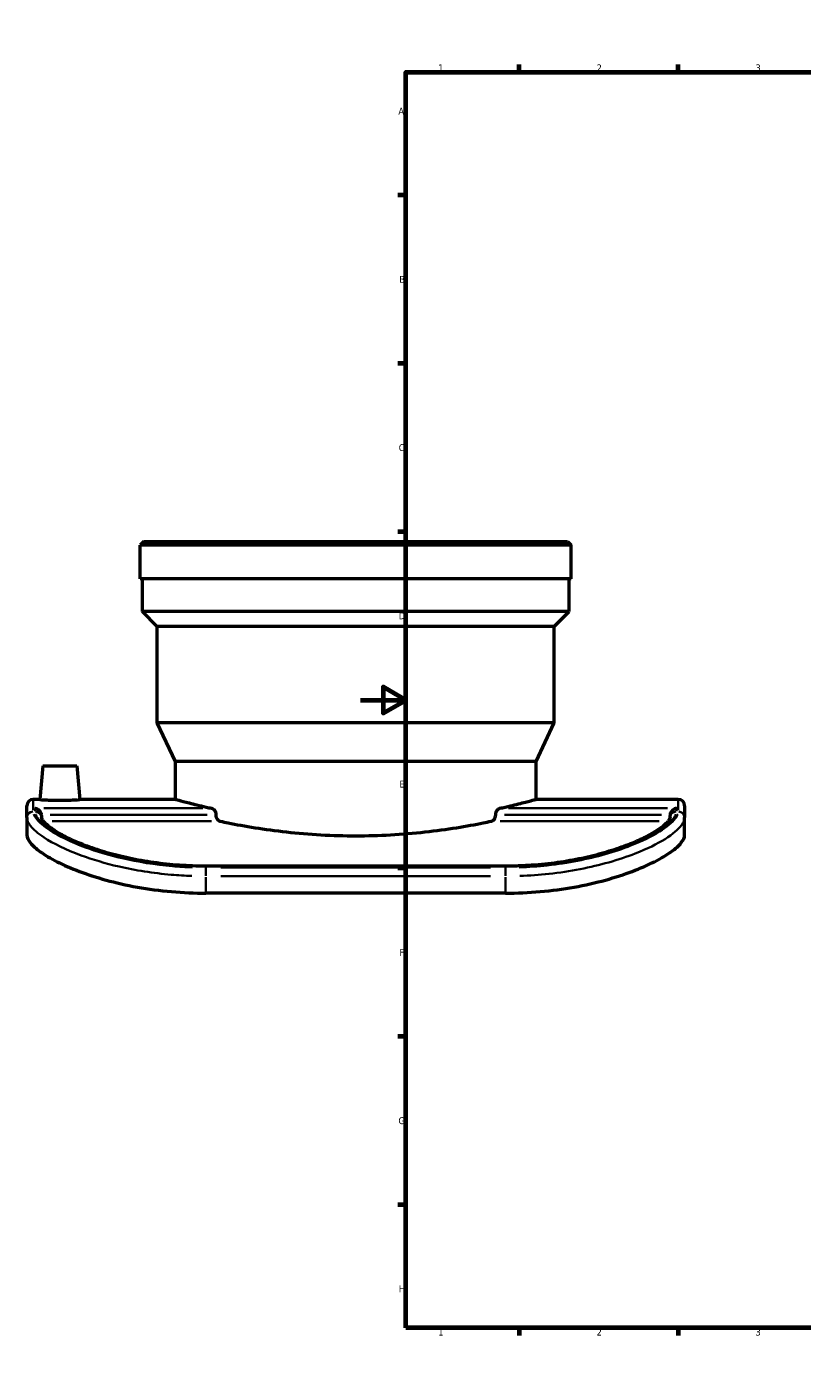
# Model space of a CAD drawing. Header units: millimetres. Extents: x -657 to 1046, y -498 to 815.
# Tile 2 of 8: x -147 to 195, y 0 to 594. Entities that reach past the tile are written whole.
import ezdxf

# ---------------------------------------------------------------- set-up
doc = ezdxf.new("R2010")
doc.units = ezdxf.units.MM
for name, color, linetype, lineweight in [('Border (ANSI)', 7, 'Continuous', 70), ('Visible (ANSI)', 7, 'Continuous', 50), ('Visible Narrow (ANSI)', 7, 'Continuous', 35)]:
    doc.layers.add(name, color=color, linetype=linetype, lineweight=lineweight)
doc.styles.add('Note Text (ANSI)', font='tahoma.ttf')

# ---------------------------------------------------------------- blocks, each defined once
blk = doc.blocks.new('Borders Default Border')
at = {"layer": 'Border (ANSI)'}
for p, q in [((70.08, 574), (70.08, 577.45)), ((140.17, 574), (140.17, 577.45)), ((210.25, 574), (210.25, 577.45)), ((280.33, 574), (280.33, 577.45)), ((350.42, 574), (350.42, 577.45)), ((490.58, 574), (490.58, 577.45)), ((560.67, 574), (560.67, 577.45)), ((630.75, 574), (630.75, 577.45)), ((700.83, 574), (700.83, 577.45)), ((770.92, 574), (770.92, 577.45)), ((20, 519.75), (16.55, 519.75)), ((821, 519.75), (824.45, 519.75)), ((20, 445.5), (16.55, 445.5)), ((821, 445.5), (824.45, 445.5)), ((20, 371.25), (16.55, 371.25)), ((821, 371.25), (824.45, 371.25)), ((20, 222.75), (16.55, 222.75)), ((821, 222.75), (824.45, 222.75)), ((20, 148.5), (16.55, 148.5)), ((821, 148.5), (824.45, 148.5)), ((20, 74.25), (16.55, 74.25)), ((821, 74.25), (824.45, 74.25)), ((70.08, 20), (70.08, 16.55)), ((140.17, 20), (140.17, 16.55)), ((210.25, 20), (210.25, 16.55)), ((280.33, 20), (280.33, 16.55)), ((350.42, 20), (350.42, 16.55)), ((490.58, 20), (490.58, 16.55)), ((560.67, 20), (560.67, 16.55)), ((630.75, 20), (630.75, 16.55)), ((700.83, 20), (700.83, 16.55)), ((770.92, 20), (770.92, 16.55))]:
    blk.add_line(p, q, dxfattribs=at)
at = {"layer": 'Border (ANSI)', "flags": 128}
for points in [[(420.5, 594), (420.5, 574), (414.73, 584), (426.27, 584), (420.5, 574)], [(20, 20), (20, 574), (821, 574), (821, 20), (20, 20)], [(0, 297), (20, 297), (10, 302.77), (10, 291.23), (20, 297)], [(841, 297), (821, 297), (831, 302.77), (831, 291.23), (821, 297)], [(420.5, 0), (420.5, 20), (414.73, 10), (426.27, 10), (420.5, 20)]]:
    blk.add_lwpolyline(points, dxfattribs=at)
at = {"layer": 'Border (ANSI)', "attachment_point": 7, "style": 'Note Text (ANSI)'}
for s, insert, char_height in [('1', (34.35, 574.4), 3.05), ('2', (104.2, 574.4), 3.05), ('3', (174.26, 574.34), 3.05), ('4', (244.23, 574.4), 3.05), ('5', (314.48, 574.34), 3.05), ('6', (384.49, 574.34), 3.05), ('7', (454.6, 574.4), 3.05), ('8', (524.63, 574.33), 3.05), ('9', (594.7, 574.34), 3.05), ('10', (663.96, 574.34), 3.048), ('11', (734.04, 574.4), 3.048), ('12', (804.13, 574.4), 3.048), ('A', (16.78, 555.35), 3.05), ('A', (821.63, 555.35), 3.05), ('B', (17.15, 481.1), 3.05), ('B', (821.99, 481.1), 3.05), ('C', (16.95, 406.8), 3.05), ('C', (821.8, 406.8), 3.05), ('D', (16.96, 332.6), 3.05), ('D', (821.81, 332.6), 3.05), ('E', (17.21, 258.35), 3.05), ('E', (822.05, 258.35), 3.05), ('F', (17.29, 184.1), 3.05), ('F', (822.14, 184.1), 3.05), ('G', (16.81, 109.79), 3.05), ('G', (821.66, 109.79), 3.05), ('H', (16.97, 35.6), 3.05), ('H', (821.81, 35.6), 3.05), ('1', (34.35, 16.55), 3.05), ('2', (104.2, 16.55), 3.05), ('3', (174.26, 16.49), 3.05), ('4', (244.23, 16.55), 3.05), ('5', (314.48, 16.49), 3.05), ('6', (384.49, 16.49), 3.05), ('7', (454.6, 16.55), 3.05), ('8', (524.63, 16.48), 3.05), ('9', (594.7, 16.49), 3.05), ('10', (663.96, 16.49), 3.048), ('11', (734.04, 16.55), 3.048), ('12', (804.13, 16.55), 3.048)]:
    blk.add_mtext(s, dxfattribs=dict(at, insert=insert, char_height=char_height))

msp = doc.modelspace()

# ---------------------------------------------------------------- linework, layer by layer
at = {"layer": 'Visible (ANSI)'}
for p, q in [((-95.431, 366.955), (-97.031, 365.355)), ((-97.031, 350.455), (-97.031, 365.355)), ((92.969, 365.355), (-97.031, 365.355)), ((-95.431, 366.955), (91.369, 366.955)), ((91.369, 366.955), (92.969, 365.355)), ((92.969, 350.455), (92.969, 365.355)), ((92.969, 350.455), (-97.031, 350.455)), ((-96.081, 336.005), (-96.081, 350.455)), ((92.019, 336.005), (92.019, 350.455)), ((92.019, 336.005), (-96.081, 336.005)), ((-89.531, 329.455), (-96.081, 336.005)), ((85.469, 329.455), (92.019, 336.005)), ((85.469, 329.455), (-89.531, 329.455)), ((-89.531, 286.955), (-89.531, 329.455)), ((85.469, 286.955), (85.469, 329.455)), ((85.469, 286.955), (-89.531, 286.955)), ((-81.531, 269.799), (-89.531, 286.955)), ((77.469, 269.799), (85.469, 286.955)), ((-140.031, 267.955), (-141.338, 253.022)), ((-140.031, 267.955), (-125.031, 267.955)), ((-125.031, 267.955), (-123.725, 253.022)), ((77.469, 269.799), (-81.531, 269.799)), ((-81.531, 253.155), (-81.531, 269.799)), ((77.469, 253.155), (77.469, 269.799)), ((-147.031, 245.087), (-147.031, 250.355)), ((-141.326, 253.155), (-144.231, 253.155)), ((-81.531, 253.155), (-123.737, 253.155)), ((140.169, 253.155), (77.469, 253.155)), ((142.969, 250.355), (142.969, 245.087)), ((-147.031, 245.087), (-147.031, 237.286)), ((-140.631, 245.964), (-140.631, 245.087)), ((136.569, 245.087), (136.569, 245.964)), ((142.969, 237.286), (142.969, 245.087)), ((64.069, 223.68), (-68.131, 223.68)), ((64.069, 211.78), (-68.131, 211.78))]:
    msp.add_line(p, q, dxfattribs=at)
for centre, start, end in [((-144.231, 250.355), 90, 180), ((140.169, 250.355), 0, 90)]:
    msp.add_arc(centre, 2.8, start, end, dxfattribs=at)
for points, knots in [([(-132.531, 252.62), (-133.641, 252.62), (-134.824, 252.634), (-136.998, 252.687), (-137.99, 252.725), (-139.553, 252.807), (-140.229, 252.855), (-141.123, 252.946), (-141.341, 252.989), (-141.338, 253.022)], [0, 0, 0, 0, 0.332857, 0.332857, 0.6657141, 0.6657141, 0.9982586, 0.9982586, 1.330803, 1.330803, 1.330803, 1.330803]), ([(-123.725, 253.022), (-123.722, 252.989), (-123.94, 252.946), (-124.834, 252.855), (-125.51, 252.807), (-127.073, 252.725), (-128.065, 252.687), (-130.239, 252.634), (-131.422, 252.62), (-132.531, 252.62)], [3.9819708, 3.9819708, 3.9819708, 3.9819708, 4.3145153, 4.3145153, 4.6470597, 4.6470597, 4.9799168, 4.9799168, 5.3127738, 5.3127738, 5.3127738, 5.3127738]), ([(-81.531, 253.155), (-81.531, 253.155), (-81.049, 253.022), (-79.024, 252.479), (-77.483, 252.069), (-73.418, 251.039), (-70.892, 250.418), (-67.202, 249.573), (-66.399, 249.392), (-65.572, 249.209)], [12.0448408, 12.0448408, 12.0448408, 12.0448408, 13.5502945, 13.5502945, 15.0557481, 15.0557481, 16.5612017, 16.5612017, 16.9619517, 16.9619517, 16.9619517, 16.9619517]), ([(61.509, 249.209), (62.336, 249.392), (63.139, 249.573), (66.829, 250.418), (69.355, 251.039), (73.42, 252.069), (74.961, 252.479), (76.986, 253.022), (77.469, 253.155), (77.469, 253.155)], [31.2174116, 31.2174116, 31.2174116, 31.2174116, 31.6181617, 31.6181617, 33.1236153, 33.1236153, 34.6290689, 34.6290689, 36.1345225, 36.1345225, 36.1345225, 36.1345225]), ([(-143.431, 249.209), (-143.429, 249.208), (-143.426, 249.208), (-143.129, 249.158), (-142.833, 249.062), (-142.273, 248.784), (-142.005, 248.605), (-141.506, 248.152), (-141.271, 247.875), (-140.937, 247.306), (-140.818, 247.037), (-140.703, 246.621), (-140.676, 246.491), (-140.658, 246.359)], [-0.00105877, -0.00105877, -0.00105877, -0.00105877, 0, 0, 0.12531859, 0.12531859, 0.24474911, 0.24474911, 0.36611641, 0.36611641, 0.45707893, 0.45707893, 0.49758338, 0.49758338, 0.49758338, 0.49758338]), ([(-68.131, 223.68), (-72.029, 223.68), (-75.927, 223.816), (-83.623, 224.352), (-87.423, 224.752), (-94.823, 225.789), (-98.425, 226.426), (-105.333, 227.894), (-108.639, 228.724), (-114.862, 230.521), (-117.779, 231.487), (-123.142, 233.486), (-125.592, 234.518), (-129.955, 236.577), (-131.876, 237.604), (-135.135, 239.571), (-136.486, 240.513), (-138.575, 242.213), (-139.338, 242.979), (-140.186, 244.05), (-140.403, 244.423), (-140.625, 244.936), (-140.631, 245.064), (-140.631, 245.087)], [0, 0, 0, 0, 1.188727, 1.188727, 2.3773088, 2.3773088, 3.5650949, 3.5650949, 4.7495644, 4.7495644, 5.9265658, 5.9265658, 7.0913392, 7.0913392, 8.2379459, 8.2379459, 9.356295, 9.356295, 10.4219161, 10.4219161, 11.1727221, 11.1727221, 11.923528, 11.923528, 11.923528, 11.923528]), ([(-65.572, 249.209), (-65.407, 249.172), (-65.241, 249.109), (-64.802, 248.863), (-64.54, 248.626), (-64.164, 248.106), (-64.01, 247.815), (-63.799, 247.16), (-63.742, 246.796), (-63.742, 246.446), (-63.742, 246.418), (-63.742, 246.389), (-63.743, 246.359)], [-0.42315431, -0.42315431, -0.42315431, -0.42315431, -0.34436735, -0.34436735, -0.20961031, -0.20961031, -0.10480516, -0.10480516, 0, 0, 0, 0.00867297, 0.00867297, 0.00867297, 0.00867297]), ([(-63.743, 246.359), (-63.744, 246.33), (-63.744, 246.301), (-63.744, 246.272), (-63.744, 245.897), (-63.679, 245.509), (-63.437, 244.821), (-63.26, 244.521), (-62.844, 244.023), (-62.567, 243.809), (-62.121, 243.603), (-61.967, 243.552), (-61.814, 243.52)], [-0.00867201, -0.00867201, -0.00867201, -0.00867201, 0, 0, 0, 0.11267391, 0.11267391, 0.22534781, 0.22534781, 0.35829235, 0.35829235, 0.42487075, 0.42487075, 0.42487075, 0.42487075]), ([(57.751, 243.52), (57.923, 243.556), (58.095, 243.615), (58.574, 243.853), (58.862, 244.094), (59.26, 244.626), (59.415, 244.914), (59.626, 245.564), (59.681, 245.926), (59.681, 246.272), (59.681, 246.301), (59.681, 246.33), (59.68, 246.359)], [-0.42452089, -0.42452089, -0.42452089, -0.42452089, -0.3495139, -0.3495139, -0.20797408, -0.20797408, -0.10398704, -0.10398704, 0, 0, 0, 0.00867201, 0.00867201, 0.00867201, 0.00867201]), ([(59.68, 246.359), (59.68, 246.389), (59.679, 246.418), (59.679, 246.446), (59.679, 246.796), (59.736, 247.16), (59.947, 247.815), (60.101, 248.106), (60.478, 248.626), (60.739, 248.863), (61.178, 249.109), (61.345, 249.172), (61.509, 249.209)], [-0.00867297, -0.00867297, -0.00867297, -0.00867297, 0, 0, 0, 0.10480516, 0.10480516, 0.20961031, 0.20961031, 0.34436735, 0.34436735, 0.42315431, 0.42315431, 0.42315431, 0.42315431]), ([(136.569, 245.087), (136.569, 245.069), (136.565, 244.987), (136.412, 244.552), (136.155, 244.068), (135.168, 242.872), (134.449, 242.163), (132.495, 240.57), (131.224, 239.676), (128.139, 237.788), (126.302, 236.791), (122.109, 234.775), (119.741, 233.757), (114.536, 231.773), (111.693, 230.809), (105.606, 229), (102.359, 228.158), (95.552, 226.655), (91.99, 225.996), (84.65, 224.908), (80.872, 224.48), (74.9, 224.016), (72.744, 223.89), (68.415, 223.722), (66.242, 223.68), (64.069, 223.68)], [0, 0, 0, 0, 0.5961743, 0.5961743, 1.5777283, 1.5777283, 2.560754, 2.560754, 3.6259287, 3.6259287, 4.7422637, 4.7422637, 5.8871065, 5.8871065, 7.0504586, 7.0504586, 8.226422, 8.226422, 9.4103089, 9.4103089, 10.5979118, 10.5979118, 11.2606988, 11.2606988, 11.9234859, 11.9234859, 11.9234859, 11.9234859]), ([(139.369, 249.209), (139.366, 249.208), (139.364, 249.208), (139.066, 249.158), (138.77, 249.062), (138.21, 248.784), (137.942, 248.605), (137.443, 248.152), (137.208, 247.875), (136.874, 247.306), (136.755, 247.037), (136.641, 246.621), (136.613, 246.491), (136.595, 246.359)], [-1.26206103, -1.26206103, -1.26206103, -1.26206103, -1.26076608, -1.26076608, -1.10749246, -1.10749246, -0.96142037, -0.96142037, -0.81297945, -0.81297945, -0.70172576, -0.70172576, -0.65218591, -0.65218591, -0.65218591, -0.65218591]), ([(-61.814, 243.52), (-60.655, 243.274), (-59.463, 243.028), (-54.732, 242.08), (-50.76, 241.349), (-42.104, 239.97), (-37.42, 239.324), (-27.635, 238.246), (-22.526, 237.814), (-12.234, 237.241), (-7.052, 237.1), (2.989, 237.1), (8.171, 237.241), (18.463, 237.814), (23.573, 238.246), (33.358, 239.324), (38.042, 239.97), (46.697, 241.349), (50.669, 242.08), (55.4, 243.028), (56.592, 243.274), (57.751, 243.52)], [17.5487401, 17.5487401, 17.5487401, 17.5487401, 18.0701014, 18.0701014, 19.5761596, 19.5761596, 21.0822179, 21.0822179, 22.5882761, 22.5882761, 24.0943343, 24.0943343, 25.6003925, 25.6003925, 27.1064508, 27.1064508, 28.612509, 28.612509, 30.1185672, 30.1185672, 30.6399286, 30.6399286, 30.6399286, 30.6399286]), ([(-147.031, 237.286), (-147.031, 236.369), (-146.58, 235.284), (-144.632, 232.836), (-143.137, 231.475), (-139.14, 228.617), (-136.634, 227.118), (-130.804, 224.162), (-127.479, 222.707), (-120.424, 220.042), (-116.469, 218.74), (-107.855, 216.372), (-103.196, 215.307), (-93.476, 213.565), (-88.407, 212.888), (-78.213, 211.995), (-73.088, 211.78), (-68.131, 211.78)], [12.4998435, 12.4998435, 12.4998435, 12.4998435, 14.0116551, 14.0116551, 15.5234666, 15.5234666, 17.0352782, 17.0352782, 18.5470898, 18.5470898, 20.0339112, 20.0339112, 21.5207325, 21.5207325, 23.0075539, 23.0075539, 24.4943753, 24.4943753, 24.4943753, 24.4943753]), ([(64.069, 211.78), (69.025, 211.78), (74.15, 211.995), (84.344, 212.888), (89.413, 213.565), (99.133, 215.307), (103.793, 216.372), (112.406, 218.74), (116.361, 220.042), (123.417, 222.707), (126.741, 224.162), (132.571, 227.118), (135.077, 228.617), (139.074, 231.475), (140.569, 232.836), (142.517, 235.284), (142.969, 236.369), (142.969, 237.286)], [48.9887505, 48.9887505, 48.9887505, 48.9887505, 50.4755719, 50.4755719, 51.9623932, 51.9623932, 53.4492146, 53.4492146, 54.9360359, 54.9360359, 56.4478475, 56.4478475, 57.9596591, 57.9596591, 59.4714707, 59.4714707, 60.9832823, 60.9832823, 60.9832823, 60.9832823])]:
    msp.add_open_spline(points, degree=3, knots=knots, dxfattribs=at)
for points in [[(-140.631, 245.964), (-140.631, 246.095), (-140.64, 246.227), (-140.658, 246.359)], [(136.595, 246.359), (136.577, 246.228), (136.569, 246.096), (136.569, 245.964)]]:
    msp.add_open_spline(points, degree=3, dxfattribs=at)
at = {"layer": 'Visible Narrow (ANSI)'}
for p, q in [((-144.231, 253.142), (-144.231, 248.353)), ((140.169, 248.353), (140.169, 253.142)), ((-143.431, 247.91), (-143.431, 249.145)), ((-69.465, 249.209), (-139.538, 249.209)), ((-67.589, 246.359), (-136.813, 246.359)), ((132.75, 246.359), (63.526, 246.359)), ((135.476, 249.209), (65.402, 249.209)), ((139.369, 249.145), (139.369, 247.91)), ((-135.867, 243.52), (-65.711, 243.52)), ((61.649, 243.52), (131.804, 243.52)), ((-68.131, 223.421), (-68.131, 223.679)), ((-68.131, 219.464), (-68.131, 222.931)), ((-61.521, 223.394), (57.459, 223.394)), ((57.459, 223.037), (-61.521, 223.037)), ((64.069, 223.421), (64.069, 223.679)), ((64.069, 219.464), (64.069, 222.931)), ((-68.131, 212.154), (-68.131, 218.888)), ((-61.521, 219.262), (57.459, 219.262)), ((64.069, 218.888), (64.069, 212.154))]:
    msp.add_line(p, q, dxfattribs=at)
for centre, major_axis, start_param, end_param in [((-144.231, 245.087), (-2.8, 0), 4.7909288, 6.2046455), ((-143.431, 245.087), (2.8, 0), 0.0785398, 1.4922565), ((139.369, 245.087), (-2.8, 0), 4.7909288, 6.2046455), ((140.169, 245.087), (2.8, 0), 0.0785398, 1.4922565)]:
    msp.add_ellipse(centre, major_axis=major_axis, ratio=0.9817344, start_param=start_param, end_param=end_param, dxfattribs=at)
for points, knots in [([(-146.801, 243.784), (-146.549, 243.039), (-146.089, 242.243), (-144.163, 239.832), (-142.167, 238.109), (-135.469, 233.697), (-129.921, 230.942), (-118.155, 226.606), (-112.489, 224.909), (-99.207, 221.857), (-91.423, 220.614), (-80.41, 219.662), (-77.397, 219.478), (-74.371, 219.372)], [-11.4468831, -11.4468831, -11.4468831, -11.4468831, -10.4592784, -10.4592784, -8.6092138, -8.6092138, -5.8752922, -5.8752922, -3.8500882, -3.8500882, -1.4808032, -1.4808032, -0.6024675, -0.6024675, -0.6024675, -0.6024675]), ([(-74.15, 223.144), (-77.069, 223.247), (-79.974, 223.426), (-90.596, 224.352), (-98.104, 225.561), (-110.915, 228.524), (-116.38, 230.169), (-127.728, 234.362), (-133.079, 237.018), (-139.539, 241.243), (-141.465, 242.886), (-143.323, 245.168), (-143.766, 245.919), (-144.009, 246.617)], [0.6024675, 0.6024675, 0.6024675, 0.6024675, 1.4808032, 1.4808032, 3.8500882, 3.8500882, 5.8752922, 5.8752922, 8.6092138, 8.6092138, 10.4592784, 10.4592784, 11.4468831, 11.4468831, 11.4468831, 11.4468831]), ([(-143.212, 246.631), (-143.1, 246.31), (-142.946, 245.979), (-141.758, 243.922), (-139.672, 241.942), (-132.876, 237.427), (-127.783, 234.859), (-116.645, 230.654), (-111.032, 228.939), (-98.059, 225.924), (-90.567, 224.713), (-79.942, 223.782), (-77.021, 223.603), (-74.087, 223.499)], [-11.3273516, -11.3273516, -11.3273516, -11.3273516, -10.8736596, -10.8736596, -8.597143, -8.597143, -5.9414605, -5.9414605, -3.8458755, -3.8458755, -1.4791829, -1.4791829, -0.5961764, -0.5961764, -0.5961764, -0.5961764]), ([(70.024, 223.499), (71.223, 223.541), (72.419, 223.596), (81.302, 224.099), (88.838, 225.065), (104.493, 228.147), (112.347, 230.475), (123.702, 234.937), (127.805, 236.963), (134.371, 240.985), (136.746, 242.973), (138.584, 245.398), (138.941, 246.033), (139.149, 246.631)], [-11.3273116, -11.3273116, -11.3273116, -11.3273116, -10.9665468, -10.9665468, -8.6409068, -8.6409068, -5.7848885, -5.7848885, -3.6626316, -3.6626316, -1.441743, -1.441743, -0.5961743, -0.5961743, -0.5961743, -0.5961743]), ([(139.946, 246.617), (139.732, 246.001), (139.361, 245.343), (137.5, 242.908), (135.16, 240.941), (128.552, 236.847), (124.269, 234.722), (115.766, 231.389), (111.978, 230.108), (100.238, 226.768), (91.558, 225.035), (78.395, 223.593), (74.255, 223.292), (70.087, 223.144)], [0.6024629, 0.6024629, 0.6024629, 0.6024629, 1.4745252, 1.4745252, 3.6689404, 3.6689404, 5.8818138, 5.8818138, 7.3772522, 7.3772522, 10.1925403, 10.1925403, 11.4467957, 11.4467957, 11.4467957, 11.4467957]), ([(70.308, 219.372), (74.629, 219.525), (78.922, 219.833), (92.57, 221.316), (101.569, 223.098), (113.741, 226.544), (117.668, 227.867), (126.484, 231.316), (130.925, 233.521), (137.776, 237.791), (140.202, 239.854), (142.131, 242.429), (142.516, 243.126), (142.738, 243.784)], [-11.4467957, -11.4467957, -11.4467957, -11.4467957, -10.1925403, -10.1925403, -7.3772522, -7.3772522, -5.8818138, -5.8818138, -3.6689404, -3.6689404, -1.4745252, -1.4745252, -0.6024629, -0.6024629, -0.6024629, -0.6024629])]:
    msp.add_open_spline(points, degree=3, knots=knots, dxfattribs=at)

# ---------------------------------------------------------------- block references
msp.add_blockref('Borders Default Border', (0, 0))

doc.saveas('drawing.dxf')
